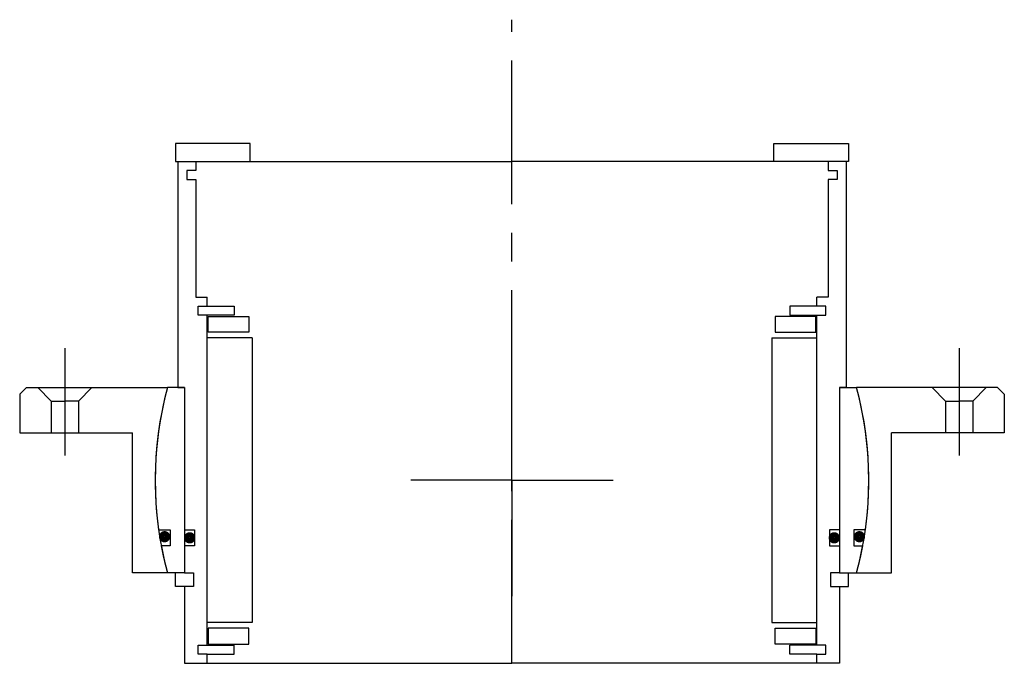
# Model space of a CAD drawing. Header units: millimetres. Extents: x -109 to 109, y -40 to 102.
import ezdxf

# ---------------------------------------------------------------- set-up
doc = ezdxf.new("R2010")
doc.units = ezdxf.units.MM
doc.linetypes.add('CENTER', pattern=[50.8, 31.75, -6.35, 6.35, -6.35])
doc.layers.add('Center', color=1, linetype='CENTER')

# ---------------------------------------------------------------- blocks, each defined once
blk = doc.blocks.new('in-sf115')
for p, q in [((-58, 74.5), (-74.5, 74.5)), ((-74.5, 74.5), (-74.5, 70.5)), ((-58, 70.5), (-58, 74.5)), ((58, 74.5), (74.5, 74.5)), ((58, 70.5), (58, 74.5)), ((74.5, 74.5), (74.5, 70.5)), ((-74.5, 70.5), (-58, 70.5)), ((-74, 70.5), (-74, 20.5)), ((-74, 70.5), (-70, 70.5)), ((-70, 70.5), (0, 70.5)), ((-70, 70.5), (-70, 68.5)), ((70, 70.5), (0, 70.5)), ((74.5, 70.5), (58, 70.5)), ((74, 70.5), (70, 70.5)), ((70, 70.5), (70, 68.5)), ((74, 70.5), (74, 20.5)), ((-72, 68.5), (-72, 66.5)), ((-70, 68.5), (-72, 68.5)), ((70, 68.5), (72, 68.5)), ((72, 68.5), (72, 66.5)), ((-72, 66.5), (-70, 66.5)), ((-70, 66.5), (-70, 40.5)), ((70, 66.5), (70, 40.5)), ((72, 66.5), (70, 66.5)), ((-70, 40.5), (-67.5, 40.5)), ((-67.5, 38.5), (-67.5, 40.5)), ((67.5, 38.5), (67.5, 40.5)), ((70, 40.5), (67.5, 40.5)), ((-69.5, 38.5), (-67.5, 38.5)), ((-69.5, 36.5), (-69.5, 38.5)), ((-67.5, 38.5), (-61.5, 38.5)), ((-61.5, 38.5), (-61.5, 36.5)), ((67.5, 38.5), (61.5, 38.5)), ((61.5, 38.5), (61.5, 36.5)), ((69.5, 38.5), (67.5, 38.5)), ((69.5, 36.5), (69.5, 38.5)), ((-61.5, 36.5), (-69.5, 36.5)), ((-67.5, -36.5), (-67.5, 36.5)), ((-67.25, 36.25), (-58.25, 36.25)), ((-67.25, 32.75), (-67.25, 36.25)), ((-58.25, 36.25), (-58.25, 32.75)), ((67.25, 36.25), (58.25, 36.25)), ((58.25, 36.25), (58.25, 32.75)), ((61.5, 36.5), (69.5, 36.5)), ((67.25, 32.75), (67.25, 36.25)), ((67.5, -36.5), (67.5, 36.5)), ((-58.25, 32.75), (-67.25, 32.75)), ((58.25, 32.75), (67.25, 32.75)), ((-57.5, 31.5), (-67.5, 31.5)), ((-57.5, 31.5), (-57.5, -31.5)), ((57.5, 31.5), (57.5, -31.5)), ((57.5, 31.5), (67.5, 31.5)), ((-72.5, 20.5), (-76.29, 20.5)), ((-74, 20.5), (-72.5, 20.5)), ((-72.5, 20.5), (-72.5, -11)), ((-72.5, 20.5), (-72.5, -20.5)), ((72.5, 20.5), (72.5, -20.5)), ((72.5, 20.5), (72.5, -11)), ((72.5, 20.5), (76.29, 20.5)), ((74, 20.5), (72.5, 20.5)), ((-78.23, -11), (-75.65, -11)), ((-75.65, -11), (-75.65, -14.5)), ((-72.5, -11), (-70.3, -11)), ((-70.3, -11), (-70.3, -14.5)), ((70.3, -11), (70.3, -14.5)), ((72.5, -11), (70.3, -11)), ((75.65, -11), (75.65, -14.5)), ((78.23, -11), (75.65, -11)), ((-75.65, -14.5), (-77.66, -14.5)), ((-72.5, -14.5), (-72.5, -20.5)), ((-70.3, -14.5), (-72.5, -14.5)), ((70.3, -14.5), (72.5, -14.5)), ((72.5, -14.5), (72.5, -20.5)), ((75.65, -14.5), (77.66, -14.5)), ((-72.5, -20.5), (-76.29, -20.5)), ((-74.5, -23.5), (-74.5, -20.5)), ((-72.5, -20.5), (-70.5, -20.5)), ((-70.5, -20.5), (-70.5, -23.5)), ((72.5, -20.5), (70.5, -20.5)), ((70.5, -20.5), (70.5, -23.5)), ((72.5, -20.5), (76.29, -20.5)), ((74.5, -23.5), (74.5, -20.5)), ((-72.5, -23.5), (-74.5, -23.5)), ((-72.5, -23.5), (-72.5, -40.5)), ((-70.5, -23.5), (-72.5, -23.5)), ((70.5, -23.5), (72.5, -23.5)), ((72.5, -23.5), (72.5, -40.5)), ((72.5, -23.5), (74.5, -23.5)), ((-57.5, -31.5), (-67.5, -31.5)), ((57.5, -31.5), (67.5, -31.5)), ((-58.25, -32.75), (-67.25, -32.75)), ((-67.25, -32.75), (-67.25, -36.25)), ((-58.25, -36.25), (-58.25, -32.75)), ((58.25, -32.75), (67.25, -32.75)), ((58.25, -36.25), (58.25, -32.75)), ((67.25, -32.75), (67.25, -36.25)), ((-69.5, -38.5), (-69.5, -36.5)), ((-69.5, -36.5), (-61.5, -36.5)), ((-67.25, -36.25), (-58.25, -36.25)), ((-61.5, -38.5), (-61.5, -36.5)), ((67.25, -36.25), (58.25, -36.25)), ((61.5, -38.5), (61.5, -36.5)), ((69.5, -36.5), (61.5, -36.5)), ((69.5, -38.5), (69.5, -36.5)), ((-67.5, -38.5), (-69.5, -38.5)), ((-67.5, -38.5), (-61.5, -38.5)), ((-67.5, -40.5), (-67.5, -38.5)), ((67.5, -38.5), (61.5, -38.5)), ((67.5, -40.5), (67.5, -38.5)), ((67.5, -38.5), (69.5, -38.5)), ((-72.5, -40.5), (-67.5, -40.5)), ((-67.5, -40.5), (0, -40.5)), ((67.5, -40.5), (0, -40.5)), ((72.5, -40.5), (67.5, -40.5))]:
    blk.add_line(p, q)
at = {"const_width": 1.2}
for points in [[(-76.27, -12.5, -1), (-77.57, -12.5, -1)], [(-70.7, -12.75, -1), (-72, -12.75, -1)], [(70.7, -12.75, 1), (72, -12.75, 1)], [(76.27, -12.5, 1), (77.57, -12.5, 1)]]:
    blk.add_lwpolyline(points, format="xyb", close=True, dxfattribs=at)
for start, end in [(164.96, 188.0039), (351.9961, 15.04), (190.5763, 195.04), (344.96, 349.4237)]:
    blk.add_arc((0, 0), 79, start, end)
at = {"layer": 'Center'}
blk.add_line((0, -40.5), (0, 101.87), dxfattribs=at)
blk = doc.blocks.new('4SF100-119 yderhus')
for p, q in [((-107.5, 20.5), (-109, 19)), ((-107.5, 20.5), (-76.29, 20.5)), ((-105, 20.5), (-102, 17.5)), ((-93, 20.5), (-96, 17.5)), ((107.5, 20.5), (76.29, 20.5)), ((93, 20.5), (96, 17.5)), ((105, 20.5), (102, 17.5)), ((107.5, 20.5), (109, 19)), ((-109, 19), (-109, 10.5)), ((-102, 17.5), (-99, 17.5)), ((-102, 17.5), (-102, 10.5)), ((-96, 17.5), (-99, 17.5)), ((-96, 17.5), (-96, 10.5)), ((96, 17.5), (96, 10.5)), ((96, 17.5), (99, 17.5)), ((102, 17.5), (99, 17.5)), ((102, 17.5), (102, 10.5)), ((109, 19), (109, 10.5)), ((-109, 10.5), (-84, 10.5)), ((-84, -20.5), (-84, 10.5)), ((84, -20.5), (84, 10.5)), ((109, 10.5), (84, 10.5)), ((-76.29, -20.5), (-84, -20.5)), ((76.29, -20.5), (84, -20.5))]:
    blk.add_line(p, q)
for start, end in [(164.96, 195.04), (344.96, 15.04)]:
    blk.add_arc((0, 0), 79, start, end)
at = {"layer": 'Center'}
for p, q in [((-99, 29.24), (-99, 5.5)), ((99, 29.24), (99, 5.5)), ((0, 0), (0, 25.63)), ((0, 0), (-22.37, 0)), ((0, 0), (22.37, 0)), ((0, 0), (0, -25.63))]:
    blk.add_line(p, q, dxfattribs=at)

msp = doc.modelspace()

# ---------------------------------------------------------------- block references
for name in ['in-sf115', '4SF100-119 yderhus']:
    msp.add_blockref(name, (0, 0))

doc.saveas('drawing.dxf')
